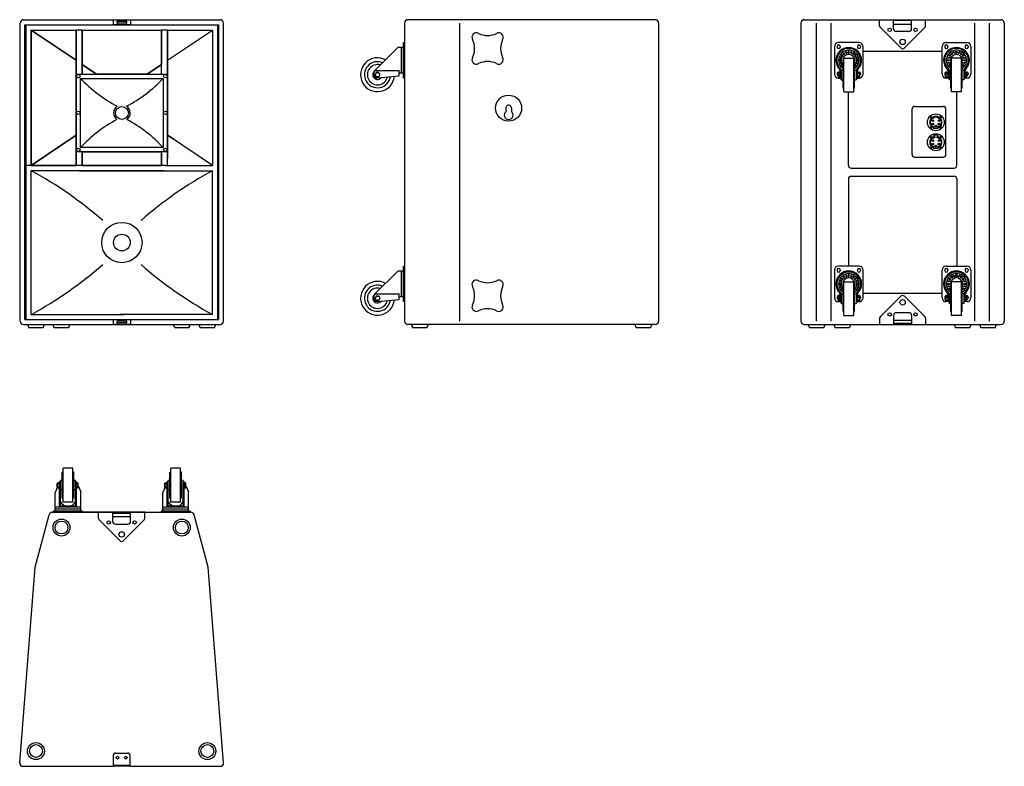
# Model space of a CAD drawing. Extents: x 427 to 3333, y 723 to 2927.
import ezdxf

# ---------------------------------------------------------------- set-up
doc = ezdxf.new("R2010")
doc.units = 0
for name, color, linetype in [('KF_ACC_T5_FRONT', 7, 'CONTINUOUS'), ('KF_ACC_T5_REAR', 7, 'CONTINUOUS'), ('KF_ACC_T5_SIDE', 7, 'CONTINUOUS'), ('KF_ACC_T5_TOP', 7, 'CONTINUOUS')]:
    doc.layers.add(name, color=color, linetype=linetype)

# ---------------------------------------------------------------- blocks, each defined once
blk = doc.blocks.new('KF_ACC_T5_FRONT')
at = {"layer": 'KF_ACC_T5_FRONT'}
for p, q in [((-290.2, 0), (290.2, 0)), ((-25, 0), (25, 0)), ((-25, -15), (-25, 0)), ((25, 0), (25, -15)), ((-300.2, -890), (-300.2, -10)), ((-286.5, -15), (286.5, -15)), ((-286.5, -885), (-286.5, -15)), ((-283, -885), (-283, -15)), ((25, -15), (-25, -15)), ((-12, -4.5), (12, -4.5)), ((12, -10.5), (-12, -10.5)), ((283.1, -885), (283.1, -15)), ((286.5, -885), (286.5, -15)), ((300.2, -890), (300.2, -10)), ((-135, -119.8), (-267.3, -30.5)), ((-267.3, -30.5), (-267.3, -430.5)), ((-267.3, -30.5), (-135, -119.8)), ((-267.3, -30.5), (-135, -119.8)), ((-135, -119.8), (-267.3, -30.5)), ((-135, -119.8), (-267.3, -30.5)), ((-267.3, -430.5), (-267.3, -30.5)), ((-267.3, -430.5), (-267.3, -30.5)), ((-267.3, -30.5), (-135, -30.5)), ((-267.3, -30.5), (-135, -30.5)), ((-135, -30.5), (-135, -119.8)), ((-135, -30.5), (-135, -119.8)), ((-117, -30.5), (-135, -30.5)), ((-135, -31.7), (-135, -30.5)), ((-135, -430.5), (-135, -31.7)), ((-117, -30.5), (117, -30.5)), ((-117, -132), (-117, -30.5)), ((-117, -132), (-117, -30.5)), ((-117, -132), (-117, -30.5)), ((-117, -31.7), (-117, -30.5)), ((-117, -31.7), (-117, -132)), ((-117, -160.5), (-117, -31.7)), ((117, -30.5), (117, -132)), ((135, -30.5), (117, -30.5)), ((117, -31.7), (117, -30.5)), ((117, -30.5), (117, -30.5)), ((117, -30.5), (117, -30.5)), ((117, -30.5), (117, -30.5)), ((117, -132), (117, -31.7)), ((117, -160.5), (117, -31.7)), ((135, -119.8), (267.3, -30.5)), ((135, -119.8), (135, -30.5)), ((135, -119.8), (135, -30.5)), ((135, -30.5), (241.3, -30.5)), ((135, -30.5), (241.3, -30.5)), ((135, -31.7), (135, -30.5)), ((135, -30.5), (135, -30.5)), ((135, -31.7), (135, -119.8)), ((135, -409.5), (135, -31.7)), ((135, -430.5), (135, -31.7)), ((241.3, -30.5), (267.3, -30.5)), ((267.3, -30.5), (267.3, -430.5)), ((-135, -341.2), (-135, -119.8)), ((-135, -119.8), (-135, -341.2)), ((-117, -132), (-74.8, -160.5)), ((-74.8, -160.5), (-117, -132)), ((-117, -132), (-74.8, -160.5)), ((-74.8, -160.5), (-117, -132)), ((-74.8, -160.5), (-117, -132)), ((-74.8, -160.5), (-117, -132)), ((-74.8, -160.5), (-117, -132)), ((-117, -132), (-117, -160.5)), ((-117, -132), (-117, -160.5)), ((117, -132), (74.8, -160.5)), ((74.8, -160.5), (117, -132)), ((74.8, -160.5), (117, -132)), ((117, -132), (74.8, -160.5)), ((117, -132), (74.8, -160.5)), ((117, -160.5), (117, -132)), ((117, -160.5), (117, -132)), ((135, -341.2), (135, -119.8)), ((135, -119.8), (135.1, -341.2)), ((-134.9, -160.5), (135.1, -160.5)), ((-134.9, -390.5), (-134.9, -160.5)), ((-121.9, -173.5), (122.1, -173.5)), ((-121.9, -377.5), (-121.9, -173.5)), ((-117, -160.5), (-74.8, -160.5)), ((-117, -160.5), (-74.8, -160.5)), ((-74.8, -160.5), (74.8, -160.5)), ((74.8, -160.5), (-74.8, -160.5)), ((74.8, -160.5), (-74.8, -160.5)), ((74.8, -160.5), (117, -160.5)), ((74.8, -160.5), (117, -160.5)), ((122.1, -173.5), (122.1, -377.5)), ((135.1, -160.5), (135.1, -390.5)), ((-135, -341.2), (-267.3, -430.5)), ((-267.3, -430.5), (-135, -341.2)), ((-267.3, -430.5), (-135, -341.2)), ((-267.3, -430.5), (-135, -341.2)), ((-135, -341.2), (-267.3, -430.5)), ((-135, -377.5), (-135, -341.2)), ((-135, -341.2), (-135, -430.5)), ((267.3, -430.5), (135, -341.2)), ((135, -409.5), (135.1, -341.2)), ((135.1, -341.2), (135, -409.5)), ((151.1, -352), (135.1, -341.2)), ((135.1, -341.2), (151.1, -352)), ((135.1, -341.2), (151.1, -352)), ((151.1, -352), (135.1, -341.2)), ((-135, -430.5), (-135, -377.5)), ((122.1, -377.5), (-121.9, -377.5)), ((135.1, -390.5), (-134.9, -390.5)), ((-117, -390.5), (117, -390.5)), ((117, -390.5), (-117, -390.5)), ((117, -390.5), (-117, -390.5)), ((-117, -430.5), (-117, -390.5)), ((-117, -390.5), (-117, -430.5)), ((-117, -430.5), (-117, -390.5)), ((-117, -390.5), (-117, -430.5)), ((117, -390.5), (117, -430.5)), ((117, -430.5), (117, -390.5)), ((117, -430.5), (117, -390.5)), ((117, -430.5), (117, -390.5)), ((117, -390.5), (117, -390.5)), ((-135, -430.5), (-283, -430.5)), ((-267.3, -430.5), (-135, -430.5)), ((-135, -430.5), (-267.3, -430.5)), ((-117, -430.5), (-135, -430.5)), ((117, -430.5), (-117, -430.5)), ((-117, -430.5), (117, -430.5)), ((117, -430.5), (-117, -430.5)), ((-117, -430.5), (117, -430.5)), ((117, -430.5), (-117, -430.5)), ((129.1, -430.5), (106.8, -430.5)), ((129.1, -430.5), (135, -430.5)), ((135, -430.5), (267.3, -430.5)), ((124.8, -446), (-267.3, -446)), ((-267.3, -870), (-267.3, -446)), ((-124.8, -446), (267.3, -446)), ((267.3, -870), (267.3, -446)), ((-267.3, -870), (5.9, -870)), ((267.3, -870), (-5.9, -870)), ((-290.2, -900), (290.2, -900)), ((-286.5, -885), (286.5, -885)), ((-25, -900), (-25, -885)), ((-25, -885), (25, -885)), ((25, -900), (-25, -900)), ((-12, -889.5), (12, -889.5)), ((12, -895.5), (-12, -895.5)), ((25, -885), (25, -900)), ((-233, -910), (-274.3, -910)), ((-157.6, -910), (-199, -910)), ((197.7, -910), (156.4, -910)), ((273.1, -910), (231.7, -910))]:
    blk.add_line(p, q, dxfattribs=at)
for centre, radius in [((-128.3, -166.7), 5), ((128.4, -166.7), 5), ((0.1, -275.5), 19), ((-128.6, -275), 5), ((128.7, -275), 5), ((-128.3, -384.4), 5), ((128.4, -384.4), 5), ((0, -658), 59.6), ((0, -658), 24.7)]:
    blk.add_circle(centre, radius, dxfattribs=at)
for centre, radius, start, end in [((-290.2, -10), 10, 90, 180), ((290.2, -10), 10, 0, 90), ((-12, -7.5), 3, 90, 272.6894), ((12, -7.5), 3, 266.6893, 93.283), ((181.7, 114.9), 418.8, 223.5312, 242.1668), ((-181.6, 114.9), 418.8, 297.8332, 316.4688), ((0.1, -275.5), 24.5, 124.6884, 233.0249), ((0.1, -275.5), 24.5, 306.9751, 55.5116), ((168.6, -644.4), 394.5, 117.6703, 137.4218), ((-168.4, -644.4), 394.5, 42.5782, 62.3297), ((-821.8, -1465.3), 1160.4, 48.742, 61.4506), ((821.8, -1465.3), 1160.4, 118.5494, 131.258), ((-821.8, 149.3), 1160.4, 298.5494, 311.258), ((821.8, 149.3), 1160.4, 228.742, 241.4506), ((-290.2, -890), 10, 180, 270), ((-253.6, -895.9), 25, 189.323, 214.1867), ((-253.6, -895.9), 25, 325.8133, 350.677), ((-178.3, -895.9), 25, 189.323, 214.1867), ((-178.3, -895.9), 25, 325.8133, 350.677), ((-12, -892.5), 3, 90, 272.6894), ((12, -892.5), 3, 266.6893, 93.283), ((177, -895.9), 25, 189.323, 214.1867), ((177, -895.9), 25, 325.8133, 350.677), ((252.4, -895.9), 25, 189.323, 214.1867), ((252.4, -895.9), 25, 325.8133, 350.677), ((290.2, -890), 10, 270, 0)]:
    blk.add_arc(centre, radius, start, end, dxfattribs=at)
blk = doc.blocks.new('KF_ACC_T5_SIDE')
at = {"layer": 'KF_ACC_T5_SIDE', "color": 7}
for p, q in [((365, 0), (-365, 0)), ((-375, -10), (-375, -889.9)), ((-213.4, -9.9), (-213.4, -884.9)), ((375, -10), (375, -889.9)), ((375, -10), (375, -15)), ((-76.5, -261), (-76.5, -271.7)), ((-59.5, -261.3), (-59.5, -271.7)), ((365, -899.9), (-365.4, -899.9)), ((-213.4, -884.9), (-213.4, -889.9)), ((375, -884.9), (375, -889.9))]:
    blk.add_line(p, q, dxfattribs=at)
at = {"layer": 'KF_ACC_T5_SIDE'}
for p, q in [((-462.6, -149.6), (-395, -81.9)), ((-378, -81.9), (-395, -81.9)), ((-384, -157.9), (-384, -81.9)), ((-378, -172.4), (-378, -67.4)), ((-378, -67.4), (-375, -67.4)), ((-378, -157.9), (-378, -81.9)), ((-375, -172.4), (-375, -67.4)), ((-465, -163.7), (-465, -155.2)), ((-462.6, -149.6), (-391, -149.6)), ((-458.6, -156.1), (-462.2, -162.4)), ((-458.6, -168.7), (-462.2, -162.4)), ((-451.3, -156.1), (-458.6, -156.1)), ((-451.3, -168.7), (-458.6, -168.7)), ((-456.3, -171.6), (-391, -165.9)), ((-451.3, -156.1), (-447.7, -162.4)), ((-451.3, -168.7), (-447.7, -162.4)), ((-391, -165.9), (-391, -149.6)), ((-378, -157.9), (-391, -157.9)), ((-375, -172.4), (-378, -172.4)), ((-462.6, -809.6), (-395, -741.9)), ((-378, -741.9), (-395, -741.9)), ((-384, -817.9), (-384, -741.9)), ((-378, -832.4), (-378, -727.4)), ((-378, -727.4), (-375, -727.4)), ((-378, -817.9), (-378, -741.9)), ((-375, -832.4), (-375, -727.4)), ((-462.6, -809.6), (-391, -809.6)), ((-391, -825.9), (-391, -809.6)), ((-465, -823.7), (-465, -815.2)), ((-458.6, -816.1), (-462.2, -822.4)), ((-458.6, -828.7), (-462.2, -822.4)), ((-451.3, -816.1), (-458.6, -816.1)), ((-451.3, -828.7), (-458.6, -828.7)), ((-456.3, -831.6), (-391, -825.9)), ((-451.3, -816.1), (-447.7, -822.4)), ((-451.3, -828.7), (-447.7, -822.4)), ((-378, -817.9), (-391, -817.9)), ((-375, -832.4), (-378, -832.4)), ((-309.3, -909.9), (-350.7, -909.9)), ((350.7, -909.9), (309.3, -909.9))]:
    blk.add_line(p, q, dxfattribs=at)
for centre in [(-455, -162.4), (-455, -822.4)]:
    blk.add_circle(centre, 6.3, dxfattribs=at)
at = {"layer": 'KF_ACC_T5_SIDE', "color": 7}
blk.add_circle((-68, -261), 38.5, dxfattribs=at)
for centre, radius, start, end in [((-365, -10), 10, 90, 180), ((365, -10), 10, 0, 90), ((-163.2, -51.8), 13, 58.6012, 211.4006), ((-130, 15.4), 62, 244.7358, 295.264), ((-96.8, -51.8), 13, 328.6012, 121.4006), ((-230.4, -85), 62, 334.7358, 25.264), ((-29.6, -85), 62, 154.7358, 205.264), ((-163.2, -118.2), 13, 148.6012, 301.4006), ((-96.8, -118.2), 13, 238.6013, 31.4006), ((-130, -185.4), 62, 64.7358, 115.264), ((-68, -261), 8.5, 357.8725, 180.2008), ((-68, -281.5), 13, 130.8322, 49.2019), ((-163.2, -781.7), 13, 58.5994, 211.3988), ((-130, -714.5), 62, 244.736, 295.2642), ((-96.8, -781.7), 13, 328.5994, 121.3987), ((-230.4, -814.9), 62, 334.736, 25.2642), ((-29.6, -814.9), 62, 154.736, 205.2642), ((-163.2, -848.2), 13, 148.5994, 301.3988), ((-96.8, -848.2), 13, 238.5994, 31.3988), ((-130, -915.3), 62, 64.736, 115.2642), ((-365, -889.9), 10, 180, 270), ((365, -889.9), 10, 270, 0)]:
    blk.add_arc(centre, radius, start, end, dxfattribs=at)
at = {"layer": 'KF_ACC_T5_SIDE'}
for centre, radius, start, end in [((-455, -162.4), 50, 61.8309, 354.5249), ((-455, -162.4), 38.5, 67.0884, 351.3427), ((-455, -162.4), 30, 73.8541, 347.3613), ((-455, -162.4), 14, 131.4967, 324.5101), ((-457, -155.2), 8, 135, 180), ((-457, -163.7), 8, 180, 275), ((-455, -822.4), 50, 61.8309, 354.5249), ((-455, -822.4), 38.5, 67.0884, 351.3427), ((-455, -822.4), 30, 73.8541, 347.3613), ((-455, -822.4), 14, 131.4967, 324.5101), ((-457, -815.2), 8, 135, 180), ((-457, -823.7), 8, 180, 275), ((-330, -895.9), 25, 189.323, 214.1867), ((-330, -895.9), 25, 325.8133, 350.677), ((330, -895.9), 25, 189.323, 214.1867), ((330, -895.9), 25, 325.8133, 350.677)]:
    blk.add_arc(centre, radius, start, end, dxfattribs=at)
blk = doc.blocks.new('KF_ACC_T5_REAR')
at = {"layer": 'KF_ACC_T5_REAR'}
for p, q in [((-290.2, 0), (290.2, 0)), ((-68, 0), (68, 0)), ((-68, -17.7), (-68, 0)), ((-26.5, -27), (-26.5, 0)), ((26.5, -27), (26.5, 0)), ((68, -17.7), (68, 0)), ((-300.2, -10), (-300.2, -890)), ((-255.7, -10), (-255.7, -890)), ((-212.2, -10), (-212.2, -890)), ((-65.7, -23.3), (-5.7, -83.3)), ((26.5, -2.9), (-26.5, -2.9)), ((-26.5, -12.9), (26.5, -12.9)), ((65.7, -23.3), (5.7, -83.3)), ((212.2, -10), (212.2, -890)), ((255.7, -10), (255.7, -890)), ((300.2, -10), (300.2, -890)), ((18.5, -35), (-18.7, -35)), ((-201.5, -79.5), (-201.5, -160.5)), ((-193.5, -79), (-193.5, -81)), ((-128.5, -67.5), (-189.5, -67.5)), ((-184.5, -79), (-184.5, -81)), ((-133.5, -79), (-133.5, -81)), ((-124.5, -79), (-124.5, -81)), ((-116.5, -160.5), (-116.5, -79.5)), ((116.5, -160.5), (116.5, -79.5)), ((124.5, -79), (124.5, -81)), ((128.5, -67.5), (189.5, -67.5)), ((133.5, -79), (133.5, -81)), ((184.5, -79), (184.5, -81)), ((193.5, -79), (193.5, -81)), ((201.5, -79.5), (201.5, -160.5)), ((-183.7, -110.4), (-184.7, -113.2)), ((-184.7, -113.2), (-179.9, -114.8)), ((-179, -111.9), (-183.7, -110.4)), ((-179.6, -103.2), (-181.3, -105.6)), ((-181.3, -105.6), (-177.3, -108.6)), ((-179.9, -114.8), (-179, -111.9)), ((-175.5, -106.1), (-179.6, -103.2)), ((-177.3, -108.6), (-175.5, -106.1)), ((-173.4, -97.7), (-175.8, -99.4)), ((-175.8, -99.4), (-172.8, -103.5)), ((-173.5, -213.5), (-173.5, -113.5)), ((-173.5, -113.5), (-144.5, -113.5)), ((-170.4, -101.7), (-173.4, -97.7)), ((-172.8, -103.5), (-170.4, -101.7)), ((-165.8, -94.3), (-168.6, -95.3)), ((-168.6, -95.3), (-167.1, -100)), ((-167.1, -100), (-164.2, -99.1)), ((-164.2, -99.1), (-165.8, -94.3)), ((-157.5, -93.5), (-160.5, -93.5)), ((-160.5, -93.5), (-160.5, -98.5)), ((-160.5, -98.5), (-157.5, -98.5)), ((-157.5, -98.5), (-157.5, -93.5)), ((-152.2, -94.3), (-153.8, -99.1)), ((-153.8, -99.1), (-150.9, -100)), ((-149.4, -95.3), (-152.2, -94.3)), ((-150.9, -100), (-149.4, -95.3)), ((-144.6, -97.7), (-147.6, -101.7)), ((-147.6, -101.7), (-145.1, -103.5)), ((-145.1, -103.5), (-142.2, -99.4)), ((-142.2, -99.4), (-144.6, -97.7)), ((-144.5, -213.5), (-144.5, -113.5)), ((-138.4, -103.2), (-142.5, -106.1)), ((-142.5, -106.1), (-140.7, -108.6)), ((-140.7, -108.6), (-136.7, -105.6)), ((-134.3, -110.4), (-139, -111.9)), ((-139, -111.9), (-138.1, -114.8)), ((-136.7, -105.6), (-138.4, -103.2)), ((-138.1, -114.8), (-133.3, -113.2)), ((-133.3, -113.2), (-134.3, -110.4)), ((-116.5, -93), (116.5, -93)), ((133.3, -113.2), (134.3, -110.4)), ((138.1, -114.8), (133.3, -113.2)), ((134.3, -110.4), (139, -111.9)), ((136.7, -105.6), (138.4, -103.2)), ((140.7, -108.6), (136.7, -105.6)), ((139, -111.9), (138.1, -114.8)), ((138.4, -103.2), (142.5, -106.1)), ((142.5, -106.1), (140.7, -108.6)), ((142.2, -99.4), (144.6, -97.7)), ((145.1, -103.5), (142.2, -99.4)), ((144.5, -213.5), (144.5, -113.5)), ((173.5, -113.5), (144.5, -113.5)), ((144.6, -97.7), (147.6, -101.7)), ((147.6, -101.7), (145.1, -103.5)), ((149.4, -95.3), (152.2, -94.3)), ((150.9, -100), (149.4, -95.3)), ((153.8, -99.1), (150.9, -100)), ((152.2, -94.3), (153.8, -99.1)), ((157.5, -93.5), (160.5, -93.5)), ((157.5, -98.5), (157.5, -93.5)), ((160.5, -98.5), (157.5, -98.5)), ((160.5, -93.5), (160.5, -98.5)), ((164.2, -99.1), (165.8, -94.3)), ((167.1, -100), (164.2, -99.1)), ((165.8, -94.3), (168.6, -95.3)), ((168.6, -95.3), (167.1, -100)), ((170.4, -101.7), (173.4, -97.7)), ((172.8, -103.5), (170.4, -101.7)), ((175.8, -99.4), (172.8, -103.5)), ((173.4, -97.7), (175.8, -99.4)), ((173.5, -213.5), (173.5, -113.5)), ((175.5, -106.1), (179.6, -103.2)), ((177.3, -108.6), (175.5, -106.1)), ((181.3, -105.6), (177.3, -108.6)), ((179, -111.9), (183.7, -110.4)), ((179.9, -114.8), (179, -111.9)), ((179.6, -103.2), (181.3, -105.6)), ((184.7, -113.2), (179.9, -114.8)), ((183.7, -110.4), (184.7, -113.2)), ((-185.5, -118.5), (-185.5, -121.5)), ((-180.5, -118.5), (-185.5, -118.5)), ((-185.5, -121.5), (-180.5, -121.5)), ((-179.9, -125.2), (-184.7, -126.8)), ((-184.7, -126.8), (-183.7, -129.6)), ((-183.7, -129.6), (-179, -128.1)), ((-177.3, -131.4), (-181.3, -134.4)), ((-181.3, -134.4), (-179.6, -136.8)), ((-180.5, -121.5), (-180.5, -118.5)), ((-179, -128.1), (-179.9, -125.2)), ((-179.6, -136.8), (-176, -134.2)), ((-176, -133.2), (-177.3, -131.4)), ((-176, -202), (-176, -125)), ((-176, -125), (-173.5, -125)), ((-142, -125), (-144.5, -125)), ((-142, -202), (-142, -125)), ((-140.7, -131.4), (-142, -133.2)), ((-142, -134.2), (-138.4, -136.8)), ((-136.7, -134.4), (-140.7, -131.4)), ((-138.1, -125.2), (-139, -128.1)), ((-139, -128.1), (-134.3, -129.6)), ((-138.4, -136.8), (-136.7, -134.4)), ((-133.3, -126.8), (-138.1, -125.2)), ((-132.5, -118.5), (-137.5, -118.5)), ((-137.5, -118.5), (-137.5, -121.5)), ((-137.5, -121.5), (-132.5, -121.5)), ((-134.3, -129.6), (-133.3, -126.8)), ((-132.5, -121.5), (-132.5, -118.5)), ((132.5, -118.5), (137.5, -118.5)), ((132.5, -121.5), (132.5, -118.5)), ((137.5, -121.5), (132.5, -121.5)), ((133.3, -126.8), (138.1, -125.2)), ((134.3, -129.6), (133.3, -126.8)), ((139, -128.1), (134.3, -129.6)), ((136.7, -134.4), (140.7, -131.4)), ((138.4, -136.8), (136.7, -134.4)), ((137.5, -118.5), (137.5, -121.5)), ((138.1, -125.2), (139, -128.1)), ((142, -134.2), (138.4, -136.8)), ((140.7, -131.4), (142, -133.2)), ((142, -202), (142, -125)), ((142, -125), (144.5, -125)), ((176, -125), (173.5, -125)), ((176, -202), (176, -125)), ((176, -133.2), (177.3, -131.4)), ((179.6, -136.8), (176, -134.2)), ((177.3, -131.4), (181.3, -134.4)), ((179, -128.1), (179.9, -125.2)), ((183.7, -129.6), (179, -128.1)), ((181.3, -134.4), (179.6, -136.8)), ((179.9, -125.2), (184.7, -126.8)), ((180.5, -118.5), (185.5, -118.5)), ((180.5, -121.5), (180.5, -118.5)), ((185.5, -121.5), (180.5, -121.5)), ((184.7, -126.8), (183.7, -129.6)), ((185.5, -118.5), (185.5, -121.5)), ((-193.5, -159), (-193.5, -161)), ((-189.5, -172.5), (-184, -172.5)), ((-189.2, -169), (-189.2, -158)), ((-184.5, -156.2), (-188.7, -156.2)), ((-184.5, -159.9), (-188.7, -159.9)), ((-184.5, -167.1), (-188.7, -167.1)), ((-184.5, -170.8), (-188.7, -170.8)), ((-184.5, -170.8), (-184.5, -156.2)), ((-184.5, -157.8), (-184.5, -156.2)), ((-184, -157.8), (-184.5, -157.8)), ((-184.5, -159), (-184.5, -161)), ((-184, -169.2), (-184.5, -169.2)), ((-184.5, -169.2), (-184.5, -170.8)), ((-184, -152), (-184, -173.5)), ((-184, -153.5), (-184, -173.5)), ((-184, -169.2), (-184, -157.8)), ((-184, -173.5), (-181, -173.5)), ((-181, -149.5), (-176, -149.5)), ((-181, -150.8), (-181, -177.5)), ((-142, -149.5), (-137, -149.5)), ((-137, -150.8), (-137, -177.5)), ((-137, -173.5), (-134, -173.5)), ((-134, -152), (-134, -173.5)), ((-134, -169), (-134, -158)), ((-134, -172.5), (-128.5, -172.5)), ((-127.2, -156.2), (-133.5, -156.2)), ((-133.5, -159), (-133.5, -161)), ((-127.2, -159.9), (-133.5, -159.9)), ((-127.2, -167.1), (-133.5, -167.1)), ((-127.2, -170.8), (-133.5, -170.8)), ((-126.7, -169), (-126.7, -158)), ((-124.5, -159), (-124.5, -161)), ((124.5, -159), (124.5, -161)), ((126.7, -169), (126.7, -158)), ((127.2, -156.2), (133.5, -156.2)), ((127.2, -159.9), (133.5, -159.9)), ((127.2, -167.1), (133.5, -167.1)), ((127.2, -170.8), (133.5, -170.8)), ((134, -172.5), (128.5, -172.5)), ((133.5, -159), (133.5, -161)), ((134, -152), (134, -173.5)), ((134, -169), (134, -158)), ((137, -173.5), (134, -173.5)), ((142, -149.5), (137, -149.5)), ((137, -150.8), (137, -177.5)), ((181, -149.5), (176, -149.5)), ((181, -150.8), (181, -177.5)), ((184, -173.5), (181, -173.5)), ((184, -152), (184, -173.5)), ((184, -153.5), (184, -173.5)), ((184, -169.2), (184, -157.8)), ((184, -157.8), (184.5, -157.8)), ((184, -169.2), (184.5, -169.2)), ((189.5, -172.5), (184, -172.5)), ((184.5, -170.8), (184.5, -156.2)), ((184.5, -157.8), (184.5, -156.2)), ((184.5, -156.2), (188.7, -156.2)), ((184.5, -159), (184.5, -161)), ((184.5, -159.9), (188.7, -159.9)), ((184.5, -167.1), (188.7, -167.1)), ((184.5, -169.2), (184.5, -170.8)), ((184.5, -170.8), (188.7, -170.8)), ((189.2, -169), (189.2, -158)), ((193.5, -159), (193.5, -161)), ((-181, -177.5), (-176, -177.5)), ((-176, -202), (-173.5, -202)), ((-142, -202), (-144.5, -202)), ((-142, -177.5), (-137, -177.5)), ((142, -177.5), (137, -177.5)), ((142, -202), (144.5, -202)), ((176, -202), (173.5, -202)), ((181, -177.5), (176, -177.5)), ((-173.5, -213.5), (-144.5, -213.5)), ((-160, -430), (-160, -213.5)), ((173.5, -213.5), (144.5, -213.5)), ((160, -430), (160, -213.5)), ((36, -256), (120, -256)), ((28, -398), (28, -264)), ((128, -398), (128, -264)), ((93.3, -339.5), (102.9, -339.5)), ((93.3, -344.5), (93.3, -339.5)), ((93.5, -339.6), (102.7, -339.6)), ((93.5, -340.9), (93.5, -339.6)), ((102.7, -340.9), (93.5, -340.9)), ((93.5, -340.9), (93.5, -346.9)), ((102.7, -339.6), (102.7, -340.9)), ((102.7, -340.9), (102.7, -346.9)), ((102.9, -339.5), (102.9, -344.5)), ((36, -406), (120, -406)), ((-152, -438), (152, -438)), ((-152, -462), (152, -462)), ((-160, -470), (-160, -727.5)), ((160, -470), (160, -727.5)), ((-201.5, -739.5), (-201.5, -820.5)), ((-193.5, -739), (-193.5, -741)), ((-128.5, -727.5), (-189.5, -727.5)), ((-184.5, -739), (-184.5, -741)), ((-165.8, -754.3), (-168.6, -755.3)), ((-168.6, -755.3), (-167.1, -760)), ((-164.2, -759.1), (-165.8, -754.3)), ((-157.5, -753.5), (-160.5, -753.5)), ((-160.5, -753.5), (-160.5, -758.5)), ((-157.5, -758.5), (-157.5, -753.5)), ((-152.2, -754.3), (-153.8, -759.1)), ((-149.4, -755.3), (-152.2, -754.3)), ((-150.9, -760), (-149.4, -755.3)), ((-133.5, -739), (-133.5, -741)), ((-124.5, -739), (-124.5, -741)), ((-116.5, -820.5), (-116.5, -739.5)), ((116.5, -820.5), (116.5, -739.5)), ((124.5, -739), (124.5, -741)), ((128.5, -727.5), (189.5, -727.5)), ((133.5, -739), (133.5, -741)), ((149.4, -755.3), (152.2, -754.3)), ((150.9, -760), (149.4, -755.3)), ((152.2, -754.3), (153.8, -759.1)), ((157.5, -753.5), (160.5, -753.5)), ((157.5, -758.5), (157.5, -753.5)), ((160.5, -753.5), (160.5, -758.5)), ((164.2, -759.1), (165.8, -754.3)), ((165.8, -754.3), (168.6, -755.3)), ((168.6, -755.3), (167.1, -760)), ((184.5, -739), (184.5, -741)), ((193.5, -739), (193.5, -741)), ((201.5, -739.5), (201.5, -820.5)), ((-185.5, -778.5), (-185.5, -781.5)), ((-180.5, -778.5), (-185.5, -778.5)), ((-185.5, -781.5), (-180.5, -781.5)), ((-183.7, -770.4), (-184.7, -773.2)), ((-184.7, -773.2), (-179.9, -774.8)), ((-179, -771.9), (-183.7, -770.4)), ((-179.6, -763.2), (-181.3, -765.6)), ((-181.3, -765.6), (-177.3, -768.6)), ((-180.5, -781.5), (-180.5, -778.5)), ((-179.9, -774.8), (-179, -771.9)), ((-175.5, -766.1), (-179.6, -763.2)), ((-177.3, -768.6), (-175.5, -766.1)), ((-173.4, -757.7), (-175.8, -759.4)), ((-175.8, -759.4), (-172.8, -763.5)), ((-173.5, -873.5), (-173.5, -773.5)), ((-173.5, -773.5), (-144.5, -773.5)), ((-170.4, -761.7), (-173.4, -757.7)), ((-172.8, -763.5), (-170.4, -761.7)), ((-167.1, -760), (-164.2, -759.1)), ((-160.5, -758.5), (-157.5, -758.5)), ((-153.8, -759.1), (-150.9, -760)), ((-144.6, -757.7), (-147.6, -761.7)), ((-147.6, -761.7), (-145.1, -763.5)), ((-145.1, -763.5), (-142.2, -759.4)), ((-142.2, -759.4), (-144.6, -757.7)), ((-144.5, -873.5), (-144.5, -773.5)), ((-138.4, -763.2), (-142.5, -766.1)), ((-142.5, -766.1), (-140.7, -768.6)), ((-140.7, -768.6), (-136.7, -765.6)), ((-134.3, -770.4), (-139, -771.9)), ((-139, -771.9), (-138.1, -774.8)), ((-136.7, -765.6), (-138.4, -763.2)), ((-138.1, -774.8), (-133.3, -773.2)), ((-132.5, -778.5), (-137.5, -778.5)), ((-137.5, -778.5), (-137.5, -781.5)), ((-137.5, -781.5), (-132.5, -781.5)), ((-133.3, -773.2), (-134.3, -770.4)), ((-132.5, -781.5), (-132.5, -778.5)), ((132.5, -778.5), (137.5, -778.5)), ((132.5, -781.5), (132.5, -778.5)), ((137.5, -781.5), (132.5, -781.5)), ((133.3, -773.2), (134.3, -770.4)), ((138.1, -774.8), (133.3, -773.2)), ((134.3, -770.4), (139, -771.9)), ((136.7, -765.6), (138.4, -763.2)), ((140.7, -768.6), (136.7, -765.6)), ((137.5, -778.5), (137.5, -781.5)), ((139, -771.9), (138.1, -774.8)), ((138.4, -763.2), (142.5, -766.1)), ((142.5, -766.1), (140.7, -768.6)), ((142.2, -759.4), (144.6, -757.7)), ((145.1, -763.5), (142.2, -759.4)), ((144.5, -873.5), (144.5, -773.5)), ((173.5, -773.5), (144.5, -773.5)), ((144.6, -757.7), (147.6, -761.7)), ((147.6, -761.7), (145.1, -763.5)), ((153.8, -759.1), (150.9, -760)), ((160.5, -758.5), (157.5, -758.5)), ((167.1, -760), (164.2, -759.1)), ((170.4, -761.7), (173.4, -757.7)), ((172.8, -763.5), (170.4, -761.7)), ((175.8, -759.4), (172.8, -763.5)), ((173.4, -757.7), (175.8, -759.4)), ((173.5, -873.5), (173.5, -773.5)), ((175.5, -766.1), (179.6, -763.2)), ((177.3, -768.6), (175.5, -766.1)), ((181.3, -765.6), (177.3, -768.6)), ((179, -771.9), (183.7, -770.4)), ((179.9, -774.8), (179, -771.9)), ((179.6, -763.2), (181.3, -765.6)), ((184.7, -773.2), (179.9, -774.8)), ((180.5, -778.5), (185.5, -778.5)), ((180.5, -781.5), (180.5, -778.5)), ((185.5, -781.5), (180.5, -781.5)), ((183.7, -770.4), (184.7, -773.2)), ((185.5, -778.5), (185.5, -781.5)), ((-179.9, -785.2), (-184.7, -786.8)), ((-184.7, -786.8), (-183.7, -789.6)), ((-184, -812), (-184, -833.5)), ((-184, -813.5), (-184, -833.5)), ((-183.7, -789.6), (-179, -788.1)), ((-177.3, -791.4), (-181.3, -794.4)), ((-181.3, -794.4), (-179.6, -796.8)), ((-181, -809.5), (-176, -809.5)), ((-181, -810.8), (-181, -837.5)), ((-179, -788.1), (-179.9, -785.2)), ((-179.6, -796.8), (-176, -794.2)), ((-176, -793.2), (-177.3, -791.4)), ((-176, -862), (-176, -785)), ((-176, -785), (-173.5, -785)), ((-142, -785), (-144.5, -785)), ((-142, -862), (-142, -785)), ((-140.7, -791.4), (-142, -793.2)), ((-142, -794.2), (-138.4, -796.8)), ((-142, -809.5), (-137, -809.5)), ((-136.7, -794.4), (-140.7, -791.4)), ((-138.1, -785.2), (-139, -788.1)), ((-139, -788.1), (-134.3, -789.6)), ((-138.4, -796.8), (-136.7, -794.4)), ((-133.3, -786.8), (-138.1, -785.2)), ((-137, -810.8), (-137, -837.5)), ((-134.3, -789.6), (-133.3, -786.8)), ((-134, -812), (-134, -833.5)), ((-116.5, -807), (116.5, -807)), ((133.3, -786.8), (138.1, -785.2)), ((134.3, -789.6), (133.3, -786.8)), ((134, -812), (134, -833.5)), ((139, -788.1), (134.3, -789.6)), ((136.7, -794.4), (140.7, -791.4)), ((138.4, -796.8), (136.7, -794.4)), ((142, -809.5), (137, -809.5)), ((137, -810.8), (137, -837.5)), ((138.1, -785.2), (139, -788.1)), ((142, -794.2), (138.4, -796.8)), ((140.7, -791.4), (142, -793.2)), ((142, -862), (142, -785)), ((142, -785), (144.5, -785)), ((176, -785), (173.5, -785)), ((176, -862), (176, -785)), ((176, -793.2), (177.3, -791.4)), ((179.6, -796.8), (176, -794.2)), ((181, -809.5), (176, -809.5)), ((177.3, -791.4), (181.3, -794.4)), ((179, -788.1), (179.9, -785.2)), ((183.7, -789.6), (179, -788.1)), ((181.3, -794.4), (179.6, -796.8)), ((179.9, -785.2), (184.7, -786.8)), ((181, -810.8), (181, -837.5)), ((184.7, -786.8), (183.7, -789.6)), ((184, -812), (184, -833.5)), ((184, -813.5), (184, -833.5)), ((-193.5, -819), (-193.5, -821)), ((-189.5, -832.5), (-184, -832.5)), ((-189.2, -829), (-189.2, -818)), ((-184.5, -816.2), (-188.7, -816.2)), ((-184.5, -819.9), (-188.7, -819.9)), ((-184.5, -827.1), (-188.7, -827.1)), ((-184.5, -830.8), (-188.7, -830.8)), ((-184.5, -830.8), (-184.5, -816.2)), ((-184.5, -817.8), (-184.5, -816.2)), ((-184, -817.8), (-184.5, -817.8)), ((-184.5, -819), (-184.5, -821)), ((-184, -829.2), (-184.5, -829.2)), ((-184.5, -829.2), (-184.5, -830.8)), ((-184, -829.2), (-184, -817.8)), ((-184, -833.5), (-181, -833.5)), ((-181, -837.5), (-176, -837.5)), ((-142, -837.5), (-137, -837.5)), ((-137, -833.5), (-134, -833.5)), ((-134, -829), (-134, -818)), ((-134, -832.5), (-128.5, -832.5)), ((-127.2, -816.2), (-133.5, -816.2)), ((-133.5, -819), (-133.5, -821)), ((-127.2, -819.9), (-133.5, -819.9)), ((-127.2, -827.1), (-133.5, -827.1)), ((-127.2, -830.8), (-133.5, -830.8)), ((-126.7, -829), (-126.7, -818)), ((-124.5, -819), (-124.5, -821)), ((-65.7, -876.7), (-5.7, -816.7)), ((65.7, -876.7), (5.7, -816.7)), ((124.5, -819), (124.5, -821)), ((126.7, -829), (126.7, -818)), ((127.2, -816.2), (133.5, -816.2)), ((127.2, -819.9), (133.5, -819.9)), ((127.2, -827.1), (133.5, -827.1)), ((127.2, -830.8), (133.5, -830.8)), ((134, -832.5), (128.5, -832.5)), ((133.5, -819), (133.5, -821)), ((134, -829), (134, -818)), ((137, -833.5), (134, -833.5)), ((142, -837.5), (137, -837.5)), ((181, -837.5), (176, -837.5)), ((184, -833.5), (181, -833.5)), ((184, -829.2), (184, -817.8)), ((184, -817.8), (184.5, -817.8)), ((184, -829.2), (184.5, -829.2)), ((189.5, -832.5), (184, -832.5)), ((184.5, -830.8), (184.5, -816.2)), ((184.5, -817.8), (184.5, -816.2)), ((184.5, -816.2), (188.7, -816.2)), ((184.5, -819), (184.5, -821)), ((184.5, -819.9), (188.7, -819.9)), ((184.5, -827.1), (188.7, -827.1)), ((184.5, -829.2), (184.5, -830.8)), ((184.5, -830.8), (188.7, -830.8)), ((189.2, -829), (189.2, -818)), ((193.5, -819), (193.5, -821)), ((-176, -862), (-173.5, -862)), ((-142, -862), (-144.5, -862)), ((18.5, -865), (-18.7, -865)), ((142, -862), (144.5, -862)), ((176, -862), (173.5, -862)), ((-290.2, -900), (290.2, -900)), ((-173.5, -873.5), (-144.5, -873.5)), ((-68, -882.3), (-68, -900)), ((-68, -900), (68, -900)), ((-26.5, -873), (-26.5, -900)), ((-26.5, -887.1), (26.5, -887.1)), ((26.5, -897.1), (-26.5, -897.1)), ((26.5, -873), (26.5, -900)), ((68, -882.3), (68, -900)), ((173.5, -873.5), (144.5, -873.5)), ((176.6, -900), (290.2, -900)), ((176.6, -900), (290.2, -900)), ((-233, -910), (-274.3, -910)), ((-157.6, -910), (-199, -910)), ((197.7, -910), (156.4, -910)), ((273.1, -910), (231.7, -910))]:
    blk.add_line(p, q, dxfattribs=at)
for centre, radius in [((-38.2, -29.9), 5), ((38.2, -29.9), 5), ((0, -65.5), 8), ((98.1, -303), 25), ((82.6, -287.5), 2.13), ((82.6, -287.5), 1.11), ((98.1, -303), 15.8), ((113.7, -287.5), 2.13), ((113.7, -287.5), 1.11), ((82.6, -318.5), 2.13), ((82.6, -318.5), 1.11), ((89, -298.1), 2.41), ((89.4, -308.1), 2.41), ((98.1, -313.8), 2.41), ((106.8, -308.1), 2.41), ((107.3, -298.1), 2.41), ((113.7, -318.5), 2.13), ((113.7, -318.5), 1.11), ((98.1, -362), 25), ((82.6, -346.5), 2.13), ((82.6, -346.5), 1.11), ((98.1, -362), 15.8), ((113.7, -346.5), 2.13), ((113.7, -346.5), 1.11), ((82.6, -377.5), 2.13), ((82.6, -377.5), 1.11), ((89, -357.1), 2.41), ((89.4, -367.1), 2.41), ((98.1, -372.8), 2.41), ((106.8, -367.1), 2.41), ((107.3, -357.1), 2.41), ((113.7, -377.5), 2.13), ((113.7, -377.5), 1.11), ((0, -834.5), 8), ((-38.2, -870.1), 5), ((38.2, -870.1), 5)]:
    blk.add_circle(centre, radius, dxfattribs=at)
for centre, radius, start, end in [((-290.2, -10), 10, 90, 180), ((-60, -17.7), 8, 180, 225), ((-18.5, -27), 8, 180, 270), ((18.5, -27), 8, 270, 0), ((60, -17.7), 8, 315, 0), ((290.2, -10), 10, 0, 90), ((-189.5, -79.5), 12, 90, 180), ((-159, -120), 38, 315.8395, 224.1605), ((-159, -120), 35, 314.2407, 225.7593), ((-189, -79), 4.5, 0, 180), ((-189, -81), 4.5, 180, 0), ((-129, -79), 4.5, 0, 180), ((-129, -81), 4.5, 180, 0), ((-128.5, -79.5), 12, 0, 90), ((0, -77.7), 8, 224.9999, 315), ((128.5, -79.5), 12, 90, 180), ((159, -120), 38, 315.8395, 224.1605), ((159, -120), 35, 314.2407, 225.7593), ((129, -79), 4.5, 0, 180), ((129, -81), 4.5, 180, 0), ((189, -79), 4.5, 0, 180), ((189, -81), 4.5, 180, 0), ((189.5, -79.5), 12, 0, 90), ((-159, -120), 30, 304.5181, 235.4819), ((-159, -120), 17.5, 343.3985, 196.6015), ((159, -120), 30, 304.5181, 235.4819), ((159, -120), 17.5, 343.3985, 196.6015), ((-189, -150.8), 8, 0, 45.7593), ((-129, -150.8), 8, 134.2407, 180), ((129, -150.8), 8, 0, 45.7593), ((189, -150.8), 8, 134.2407, 180), ((-189.5, -160.5), 12, 180, 270), ((-189, -159), 4.5, 38.0519, 180), ((-189, -161), 4.5, 180, 267.1919), ((-185.9, -158), 3.35, 147.1328, 212.8672), ((-176.6, -163.5), 12.6, 163.2213, 196.7787), ((-185.9, -169), 3.35, 147.1328, 212.8672), ((-192, -152), 8, 0, 44.1605), ((-126, -152), 8, 135.8395, 180), ((-130.6, -158), 3.35, 147.1328, 212.8672), ((-121.4, -163.5), 12.6, 163.2214, 196.7786), ((-130.6, -169), 3.35, 147.1328, 212.8672), ((-129, -159), 4.5, 0, 141.9481), ((-128.5, -160.5), 12, 270, 0), ((-130, -158), 3.35, 327.1328, 32.8672), ((-139.3, -163.5), 12.6, 343.2214, 16.7786), ((-130, -169), 3.35, 327.1328, 32.8672), ((-129, -161), 4.5, 301.0765, 0), ((128.5, -160.5), 12, 180, 270), ((129, -159), 4.5, 38.0519, 180), ((129, -161), 4.5, 180, 238.9235), ((130, -158), 3.35, 147.1328, 212.8672), ((139.3, -163.5), 12.6, 163.2214, 196.7786), ((130, -169), 3.35, 147.1328, 212.8672), ((126, -152), 8, 0, 44.1605), ((130.6, -158), 3.35, 327.1328, 32.8672), ((121.4, -163.5), 12.6, 343.2214, 16.7786), ((130.6, -169), 3.35, 327.1328, 32.8672), ((192, -152), 8, 135.8395, 180), ((189, -159), 4.5, 0, 141.9481), ((185.9, -158), 3.35, 327.1328, 32.8672), ((176.6, -163.5), 12.6, 343.2213, 16.7787), ((185.9, -169), 3.35, 327.1328, 32.8672), ((189, -161), 4.5, 272.8081, 0), ((189.5, -160.5), 12, 270, 0), ((36, -264), 8, 90, 180), ((120, -264), 8, 0, 90), ((98.1, -303), 18.1, 105.3495, 270), ((98.1, -303), 18.1, 270, 105.3495), ((98.1, -362), 18.1, 105.3495, 270), ((98.1, -362), 18.1, 270, 74.6505), ((36, -398), 8, 180, 270), ((120, -398), 8, 270, 0), ((-152, -430), 8, 180, 270), ((152, -430), 8, 270, 0), ((-152, -470), 8, 90, 180), ((152, -470), 8, 0, 90), ((-189.5, -739.5), 12, 90, 180), ((-159, -780), 38, 315.8395, 224.1605), ((-159, -780), 35, 314.2407, 225.7593), ((-189, -739), 4.5, 0, 180), ((-189, -741), 4.5, 180, 0), ((-159, -780), 30, 304.5181, 235.4819), ((-129, -739), 4.5, 0, 180), ((-129, -741), 4.5, 180, 0), ((-128.5, -739.5), 12, 0, 90), ((128.5, -739.5), 12, 90, 180), ((159, -780), 38, 315.8395, 224.1605), ((159, -780), 35, 314.2407, 225.7593), ((129, -739), 4.5, 0, 180), ((129, -741), 4.5, 180, 0), ((159, -780), 30, 304.5181, 235.4819), ((189, -739), 4.5, 0, 180), ((189, -741), 4.5, 180, 0), ((189.5, -739.5), 12, 0, 90), ((-159, -780), 17.5, 343.3985, 196.6015), ((159, -780), 17.5, 343.3985, 196.6015), ((-192, -812), 8, 0, 44.1605), ((-189, -810.8), 8, 0, 45.7593), ((-129, -810.8), 8, 134.2407, 180), ((-126, -812), 8, 135.8395, 180), ((126, -812), 8, 0, 44.1605), ((129, -810.8), 8, 0, 45.7593), ((189, -810.8), 8, 134.2407, 180), ((192, -812), 8, 135.8395, 180), ((-189.5, -820.5), 12, 180, 270), ((-189, -819), 4.5, 38.0519, 180), ((-189, -821), 4.5, 180, 267.1919), ((-185.9, -818), 3.35, 147.1328, 212.8672), ((-176.6, -823.5), 12.6, 163.2213, 196.7787), ((-185.9, -829), 3.35, 147.1328, 212.8672), ((-130.6, -818), 3.35, 147.1328, 212.8672), ((-121.4, -823.5), 12.6, 163.2214, 196.7786), ((-130.6, -829), 3.35, 147.1328, 212.8672), ((-129, -819), 4.5, 0, 141.9481), ((-128.5, -820.5), 12, 270, 0), ((-130, -818), 3.35, 327.1328, 32.8672), ((-139.3, -823.5), 12.6, 343.2214, 16.7786), ((-130, -829), 3.35, 327.1328, 32.8672), ((-129, -821), 4.5, 301.0765, 0), ((0, -822.3), 8, 45, 135.0001), ((128.5, -820.5), 12, 180, 270), ((129, -819), 4.5, 38.0519, 180), ((129, -821), 4.5, 180, 238.9235), ((130, -818), 3.35, 147.1328, 212.8672), ((139.3, -823.5), 12.6, 163.2214, 196.7786), ((130, -829), 3.35, 147.1328, 212.8672), ((130.6, -818), 3.35, 327.1328, 32.8672), ((121.4, -823.5), 12.6, 343.2214, 16.7786), ((130.6, -829), 3.35, 327.1328, 32.8672), ((189, -819), 4.5, 0, 141.9481), ((185.9, -818), 3.35, 327.1328, 32.8672), ((176.6, -823.5), 12.6, 343.2213, 16.7787), ((185.9, -829), 3.35, 327.1328, 32.8672), ((189, -821), 4.5, 272.8081, 0), ((189.5, -820.5), 12, 270, 0), ((-18.5, -873), 8, 90, 180), ((18.5, -873), 8, 0, 90), ((-290.2, -890), 10, 180, 270), ((-253.6, -895.9), 25, 189.323, 214.1867), ((-253.6, -895.9), 25, 325.8133, 350.677), ((-178.3, -895.9), 25, 189.323, 214.1867), ((-178.3, -895.9), 25, 325.8133, 350.677), ((-60, -882.3), 8, 135, 180), ((60, -882.3), 8, 0, 45), ((177, -895.9), 25, 189.323, 214.1867), ((177, -895.9), 25, 325.8133, 350.677), ((252.4, -895.9), 25, 189.323, 214.1867), ((252.4, -895.9), 25, 325.8133, 350.677), ((290.2, -890), 10, 270, 0)]:
    blk.add_arc(centre, radius, start, end, dxfattribs=at)
blk = doc.blocks.new('KF_ACC_T5_TOP')
at = {"layer": 'KF_ACC_T5_TOP'}
for p, q in [((-175.4, 41.5), (-175.4, 118.5)), ((-175.4, 118.5), (-172.9, 118.5)), ((-172.9, 30), (-172.9, 130)), ((-143.9, 130), (-172.9, 130)), ((-143.9, 30), (-143.9, 130)), ((-141.4, 118.5), (-143.9, 118.5)), ((-141.4, 41.5), (-141.4, 118.5)), ((142.6, 41.5), (142.6, 118.5)), ((142.6, 118.5), (145.1, 118.5)), ((174.1, 130), (145.1, 130)), ((145.1, 30), (145.1, 130)), ((174.1, 30), (174.1, 130)), ((176.6, 118.5), (174.1, 118.5)), ((176.6, 41.5), (176.6, 118.5)), ((-190.1, 87.3), (-183.9, 87.3)), ((-183.4, 90), (-184.5, 87.3)), ((-183.4, 18), (-183.4, 90)), ((-180.4, 90), (-183.4, 90)), ((-180.4, 90), (-180.4, 94)), ((-175.4, 94), (-180.4, 94)), ((-180.4, 18), (-180.4, 90)), ((-136.4, 94), (-141.4, 94)), ((-136.4, 90), (-136.4, 94)), ((-136.4, 18), (-136.4, 90)), ((-133.4, 90), (-136.4, 90)), ((-133.4, 18), (-133.4, 90)), ((-133.4, 90), (-132.2, 87.3)), ((-132.9, 72.7), (-132.9, 87.3)), ((-132.9, 87.3), (-128.7, 87.3)), ((-132.9, 85.7), (-132.9, 87.3)), ((127.8, 87.3), (134.1, 87.3)), ((134.6, 90), (133.5, 87.3)), ((134.6, 18), (134.6, 90)), ((137.6, 90), (134.6, 90)), ((137.6, 90), (137.6, 94)), ((142.6, 94), (137.6, 94)), ((137.6, 18), (137.6, 90)), ((181.6, 94), (176.6, 94)), ((181.6, 90), (181.6, 94)), ((181.6, 18), (181.6, 90)), ((184.6, 90), (181.6, 90)), ((184.6, 18), (184.6, 90)), ((184.6, 90), (185.8, 87.3)), ((185.1, 72.7), (185.1, 87.3)), ((185.1, 87.3), (189.3, 87.3)), ((185.1, 85.7), (185.1, 87.3)), ((-190.4, 73.3), (-195.7, 60.9)), ((-190.7, 74.5), (-190.7, 85.5)), ((-190.1, 83.6), (-183.9, 83.6)), ((-190.1, 76.4), (-183.9, 76.4)), ((-190.1, 72.7), (-183.9, 72.7)), ((-183.4, 74.5), (-183.4, 85.5)), ((-175.4, 66), (-180.4, 66)), ((-136.4, 66), (-141.4, 66)), ((-133.4, 74.3), (-133.4, 85.7)), ((-133.4, 85.7), (-132.9, 85.7)), ((-133.4, 74.3), (-132.9, 74.3)), ((-132.9, 83.6), (-128.7, 83.6)), ((-132.9, 76.4), (-128.7, 76.4)), ((-132.9, 74.3), (-132.9, 72.7)), ((-132.9, 72.7), (-128.7, 72.7)), ((-128.1, 74.5), (-128.1, 85.5)), ((-128.1, 77.7), (-121, 60.9)), ((127.5, 73.3), (122.3, 60.9)), ((127.3, 74.5), (127.3, 85.5)), ((127.8, 83.6), (134.1, 83.6)), ((127.8, 76.4), (134.1, 76.4)), ((127.8, 72.7), (134.1, 72.7)), ((134.6, 74.5), (134.6, 85.5)), ((142.6, 66), (137.6, 66)), ((181.6, 66), (176.6, 66)), ((184.6, 74.3), (184.6, 85.7)), ((184.6, 85.7), (185.1, 85.7)), ((184.6, 74.3), (185.1, 74.3)), ((185.1, 83.6), (189.3, 83.6)), ((185.1, 76.4), (189.3, 76.4)), ((185.1, 74.3), (185.1, 72.7)), ((185.1, 72.7), (189.3, 72.7)), ((189.8, 74.5), (189.8, 85.5)), ((189.8, 77.7), (197, 60.9)), ((-196.4, 15), (-196.4, 57.7)), ((-175.4, 41.5), (-172.9, 41.5)), ((-143.9, 30), (-172.9, 30)), ((-141.4, 41.5), (-143.9, 41.5)), ((-120.4, 15), (-120.4, 57.7)), ((121.6, 15), (121.6, 57.7)), ((142.6, 41.5), (145.1, 41.5)), ((174.1, 30), (145.1, 30)), ((176.6, 41.5), (174.1, 41.5)), ((197.6, 15), (197.6, 57.7)), ((-204.5, 0), (204.5, 0)), ((-115.9, 3), (-200.9, 3)), ((-200.9, 3), (-200.9, 0)), ((-200.9, 0), (-115.9, 0)), ((-120.4, 15), (-196.4, 15)), ((-196.4, 3), (-196.4, 15)), ((-120.4, 9), (-196.4, 9)), ((-120.4, 3), (-196.4, 3)), ((-183.4, 18), (-183.4, 15)), ((-136.4, 18), (-180.4, 18)), ((-133.4, 18), (-133.4, 15)), ((-120.4, 3), (-120.4, 15)), ((-120.4, 3), (-120.4, 9)), ((-115.9, 0), (-115.9, 3)), ((202.1, 3), (117.1, 3)), ((117.1, 3), (117.1, 0)), ((197.6, 15), (121.6, 15)), ((121.6, 3), (121.6, 15)), ((197.6, 9), (121.6, 9)), ((197.6, 3), (121.6, 3)), ((134.6, 18), (134.6, 15)), ((181.6, 18), (137.6, 18)), ((184.6, 18), (184.6, 15)), ((197.6, 3), (197.6, 15)), ((197.6, 3), (197.6, 9)), ((202.1, 0), (202.1, 3)), ((-255.7, -162.4), (-214.2, -7.4)), ((68, 0), (-206.1, 0)), ((-176.6, 0), (-204.5, 0)), ((-175.6, 0), (-68, 0)), ((-68, -17.7), (-68, 0)), ((-65.7, -23.3), (-5.7, -83.3)), ((-26.5, -27), (-26.5, 0)), ((-26.5, -2.9), (26.5, -2.9)), ((26.5, -12.9), (-26.5, -12.9)), ((65.7, -23.3), (5.7, -83.3)), ((26.5, -27), (26.5, 0)), ((68, -17.7), (68, 0)), ((68, 0), (204.5, 0)), ((117.1, 0), (202.1, 0)), ((255.7, -162.4), (214.2, -7.4)), ((-18.5, -35), (18.7, -35)), ((-300.8, -739.2), (-255.7, -162.4)), ((300.8, -739.2), (255.7, -162.4)), ((-25.5, -718.9), (-25.5, -748.9)), ((-17.5, -710.9), (17.5, -710.9)), ((25.5, -748.9), (25.5, -718.6)), ((-290.9, -749.9), (-25.5, -749.9)), ((-25.5, -746.5), (-15, -746.5)), ((-25.5, -748.9), (-25.5, -749.9)), ((25.5, -749.9), (-25.5, -749.9)), ((-15.4, -746.5), (25.5, -746.5)), ((25.5, -748.9), (25.5, -749.9)), ((25.5, -749.9), (290.9, -749.9))]:
    blk.add_line(p, q, dxfattribs=at)
for centre, radius in [((-177.7, -45), 25), ((-177.7, -45), 19), ((-38.2, -29.9), 5), ((38.2, -29.9), 5), ((177.7, -45), 25), ((177.7, -45), 19), ((0, -65.5), 8), ((-253, -704.9), 25), ((-253, -704.9), 19), ((253, -704.9), 25), ((253, -704.9), 19), ((-12.5, -724.4), 4), ((12.5, -724.4), 4)]:
    blk.add_circle(centre, radius, dxfattribs=at)
for centre, radius, start, end in [((-187.3, 85.5), 3.35, 147.1328, 212.8672), ((-186.7, 85.5), 3.35, 327.1328, 32.8672), ((-131.5, 85.5), 3.35, 327.1328, 32.8672), ((130.7, 85.5), 3.35, 147.1328, 212.8672), ((131.3, 85.5), 3.35, 327.1328, 32.8672), ((186.5, 85.5), 3.35, 327.1328, 32.8672), ((-188.4, 57.7), 8, 157, 180), ((-178.1, 80), 12.6, 163.2214, 196.7786), ((-187.3, 74.5), 3.35, 147.1328, 212.8672), ((-196, 80), 12.6, 343.2214, 16.7786), ((-186.7, 74.5), 3.35, 327.1328, 32.8672), ((-140.7, 80), 12.6, 343.2213, 16.7787), ((-131.5, 74.5), 3.35, 327.1328, 32.8672), ((-128.4, 57.7), 8, 0, 23), ((129.6, 57.7), 8, 157, 180), ((139.9, 80), 12.6, 163.2214, 196.7786), ((130.7, 74.5), 3.35, 147.1328, 212.8672), ((122, 80), 12.6, 343.2214, 16.7786), ((131.3, 74.5), 3.35, 327.1328, 32.8672), ((177.2, 80), 12.6, 343.2213, 16.7787), ((186.5, 74.5), 3.35, 327.1328, 32.8672), ((189.6, 57.7), 8, 0, 23), ((-158.4, 43), 25, 208.3576, 331.6424), ((159.6, 43), 25, 208.3576, 331.6424), ((-204.5, -10), 10, 90, 165), ((-60, -17.7), 8, 180, 225), ((-18.5, -27), 8, 180, 270), ((18.5, -27), 8, 270, 0), ((60, -17.7), 8, 315, 0), ((204.5, -10), 10, 15, 90), ((0, -77.7), 8, 225, 315.0001), ((-17.5, -718.9), 8, 90, 180), ((17.5, -718.9), 8, 0, 90), ((-290.9, -739.9), 10, 175.5261, 270), ((290.9, -739.9), 10, 270, 4.4739)]:
    blk.add_arc(centre, radius, start, end, dxfattribs=at)

msp = doc.modelspace()

# ---------------------------------------------------------------- block references
at = {"layer": 'KF_ACC_T5_FRONT'}
msp.add_blockref('KF_ACC_T5_FRONT', (728.4, 2927.4), dxfattribs=at)
at = {"layer": 'KF_ACC_T5_REAR'}
msp.add_blockref('KF_ACC_T5_REAR', (3033.3, 2927.4), dxfattribs=at)
at = {"layer": 'KF_ACC_T5_SIDE'}
msp.add_blockref('KF_ACC_T5_SIDE', (1938.1, 2927.3), dxfattribs=at)
at = {"layer": 'KF_ACC_T5_TOP'}
msp.add_blockref('KF_ACC_T5_TOP', (727.8, 1473), dxfattribs=at)

doc.saveas('drawing.dxf')
